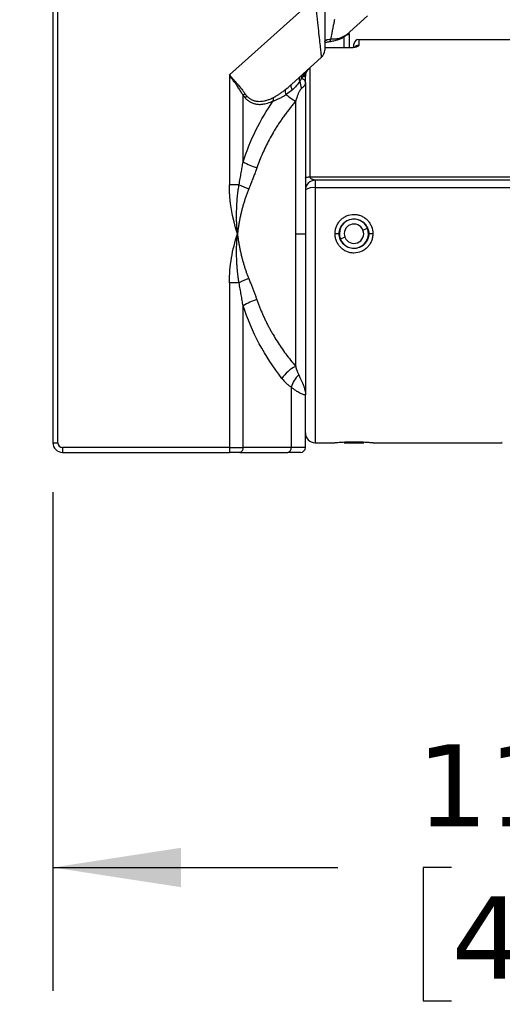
# Model space of a CAD drawing. Header units: millimetres. Extents: x 19 to 819, y 19 to 629.
# Tile 50 of 70: x 432 to 469, y 302 to 378. Entities that reach past the tile are written whole.
import ezdxf

# ---------------------------------------------------------------- set-up
doc = ezdxf.new("R2010")
doc.units = ezdxf.units.MM
doc.header["$LTSCALE"] = 3
doc.linetypes.add('SLD-Solid', pattern=[0])
doc.layers.add('DIMENSIONS', color=140, linetype='SLD-Solid', lineweight=25)
doc.styles.add('SLDTEXTSTYLE0', font='VERDANA.TTF')
doc.dimstyles.new('SLDDIMSTYLE6', dxfattribs={"dimtxt": 6.474023, "dimasz": 9.906, "dimexe": 0, "dimexo": 0.0625, "dimgap": 1.618506, "dimtad": 0, "dimtih": 1, "dimtoh": 1, "dimlfac": 1.333333, "dimrnd": 1e-09, "dimzin": 4, "dimdsep": 46, "dimtxsty": 'SLDTEXTSTYLE0', "dimsah": 1, "dimcen": 0.09, "dimadec": 0, "dimazin": 1, "dimtfac": 1, "dimtofl": 0, "dimtmove": 0, "dimatfit": 3, "dimfxl": 0, "dimfrac": 2, "dimtolj": 1, "dimtzin": 12, "dimarcsym": 0})
doc.dimstyles.new('SLDDIMSTYLE7', dxfattribs={"dimtxt": 6.474023, "dimasz": 9.906, "dimexe": 0, "dimexo": 0.0625, "dimgap": 1.618506, "dimtad": 0, "dimtih": 1, "dimtoh": 1, "dimlfac": 1.333333, "dimrnd": 1e-09, "dimzin": 12, "dimdsep": 46, "dimtxsty": 'SLDTEXTSTYLE0', "dimsah": 1, "dimcen": 0.09, "dimadec": 0, "dimazin": 3, "dimtfac": 1, "dimtmove": 0, "dimatfit": 0, "dimfxl": 0, "dimfrac": 2, "dimtolj": 1, "dimtzin": 12, "dimarcsym": 0})

# ---------------------------------------------------------------- blocks, each defined once
blk = doc.blocks.new('_D_20')
at = {"layer": 'DIMENSIONS'}
for p, q in [((402.624, 400.836), (402.624, 419.886)), ((428.787, 400.836), (393.099, 400.836)), ((430.692, 384.111), (393.099, 384.111)), ((402.624, 359.244), (402.624, 384.111)), ((360.875, 359.244), (358.701, 359.244)), ((358.701, 359.244), (358.701, 348.955)), ((380.113, 359.244), (382.287, 359.244)), ((382.287, 359.244), (382.287, 348.955)), ((391.786, 359.244), (402.624, 359.244)), ((358.701, 348.955), (360.875, 348.955)), ((382.287, 348.955), (380.113, 348.955))]:
    blk.add_line(p, q, dxfattribs=at)
for points in [[(402.624, 400.836), (404.148, 410.742), (401.1, 410.742)], [(402.624, 384.111), (401.1, 374.205), (404.148, 374.205)]]:
    blk.add_solid(points, dxfattribs=at)
at = {"layer": 'DIMENSIONS', "char_height": 6.35, "attachment_point": 1, "style": 'SLDTEXTSTYLE0'}
for s, insert in [('22.3', (360.875, 368.759)), ('0.88', (360.875, 357.02))]:
    blk.add_mtext(s, dxfattribs=dict(at, insert=insert))
blk = doc.blocks.new('_D_21')
at = {"layer": 'DIMENSIONS'}
for p, q in [((516.627, 356.526), (516.627, 303.03)), ((434.127, 341.526), (434.127, 303.03)), ((434.127, 312.555), (456.127, 312.555)), ((464.9, 312.555), (462.726, 312.555)), ((462.726, 312.555), (462.726, 302.265)), ((484.138, 312.555), (486.312, 312.555)), ((486.312, 312.555), (486.312, 302.265)), ((516.627, 312.555), (492.912, 312.555)), ((462.726, 302.265), (464.9, 302.265)), ((486.312, 302.265), (484.138, 302.265))]:
    blk.add_line(p, q, dxfattribs=at)
for points in [[(434.127, 312.555), (444.033, 311.031), (444.033, 314.079)], [(516.627, 312.555), (506.721, 314.079), (506.721, 311.031)]]:
    blk.add_solid(points, dxfattribs=at)
at = {"layer": 'DIMENSIONS', "char_height": 6.35, "attachment_point": 1, "style": 'SLDTEXTSTYLE0'}
for s, insert in [('110.0', (462.207, 322.069)), ('4.33', (464.9, 310.331))]:
    blk.add_mtext(s, dxfattribs=dict(at, insert=insert))

msp = doc.modelspace()

# ---------------------------------------------------------------- linework, layer by layer
for p, q in [((434.1269, 380.2532), (434.1269, 345.3364)), ((434.5019, 345.3364), (434.5019, 380.2532)), ((454.3769, 379.6734), (447.7556, 373.7115)), ((456.7661, 376.7786), (458.4194, 378.2672)), ((457.0019, 376.8898), (457.0019, 376.9908)), ((457.0019, 376.8898), (457.0019, 375.8111)), ((455.4726, 376.2876), (455.4945, 376.2951)), ((456.2877, 376.545), (456.7078, 376.7501)), ((456.7661, 376.7786), (456.5541, 376.6352)), ((456.6269, 375.8111), (456.6269, 376.6733)), ((456.7078, 376.7501), (456.7661, 376.7786)), ((456.7661, 376.7786), (456.71, 376.7306)), ((456.7126, 376.7324), (456.7413, 376.7569)), ((457.7519, 376.4614), (457.7519, 376.0096)), ((457.7519, 376.4614), (476.8769, 376.4614)), ((457.0019, 375.8111), (455.1269, 375.8111)), ((457.0019, 375.7945), (455.1269, 375.7945)), ((457.0019, 375.7945), (457.0019, 375.8111)), ((452.5586, 372.9901), (454.8788, 375.0791)), ((454.0019, 365.8517), (454.0019, 374.2896)), ((447.7556, 373.7115), (447.7556, 365.2436)), ((453.4786, 373.6181), (453.6269, 373.6181)), ((453.6269, 373.0844), (453.6269, 373.6181)), ((448.8162, 367.0166), (448.8162, 372.1381)), ((452.8769, 361.4614), (452.8769, 371.6932)), ((454.0019, 365.8517), (476.8769, 365.8517)), ((454.3769, 365.5864), (454.3769, 365.001)), ((476.8769, 365.5864), (454.3769, 365.5864)), ((448.5055, 365.2436), (447.7556, 365.2436)), ((454.3769, 365.001), (454.3769, 345.3364)), ((476.8769, 365.001), (454.3769, 365.001)), ((458.4231, 361.875), (458.0744, 361.7372)), ((452.8769, 351.2297), (452.8769, 361.4614)), ((452.8769, 361.4614), (453.6269, 361.4614)), ((456.2332, 361.4614), (455.9187, 361.4614)), ((456.6794, 361.1857), (456.3307, 361.0478)), ((458.5207, 361.4614), (458.4565, 361.0838)), ((458.8351, 361.4598), (458.5207, 361.4602)), ((447.7556, 357.6792), (447.7556, 344.9614)), ((448.5055, 357.6792), (447.7556, 357.6792)), ((448.8162, 344.9614), (448.8162, 355.9062)), ((452.5286, 349.6273), (452.5286, 344.9614)), ((453.6269, 344.9614), (453.6269, 349.0503)), ((434.1269, 345.3364), (434.5019, 345.3364)), ((447.7556, 344.9614), (434.8769, 344.9614)), ((434.8769, 344.9614), (434.8769, 344.5864)), ((447.7556, 344.9614), (447.7556, 344.5864)), ((447.7556, 344.9614), (448.8162, 344.9614)), ((452.5286, 344.9614), (448.8162, 344.9614)), ((453.6269, 344.9614), (452.5286, 344.9614)), ((454.3769, 345.3364), (455.8939, 345.3364)), ((456.6269, 345.3364), (458.1269, 345.3364)), ((458.86, 345.3364), (468.8222, 345.3364)), ((434.8769, 344.5864), (447.7556, 344.5864)), ((448.5511, 344.5864), (452.2634, 344.5864))]:
    msp.add_line(p, q)
at = {"flags": 128}
for points in [[(456.1597, 376.4348), (456.1611, 376.4352), (456.18, 376.441)], [(452.5586, 372.9901), (452.5311, 372.9563), (452.5137, 372.9137), (452.5068, 372.8638), (452.5109, 372.8084), (452.5256, 372.7496), (452.5506, 372.6894), (452.5849, 372.63), (452.6272, 372.5735)], [(453.6269, 365.7419), (453.6341, 365.7633), (453.6555, 365.7839), (453.6901, 365.8029), (453.7367, 365.8195), (453.7936, 365.8332), (453.8584, 365.8433), (453.9287, 365.8496), (454.0019, 365.8517)]]:
    msp.add_lwpolyline(points, dxfattribs=at)
for centre, radius, start, end in [((455.3388, 376.468), 0.2327, 312.008488, 5.031364), ((456.1032, 376.6282), 0.2023, 292.31846, 335.743217), ((457.7519, 376.0864), 0.375, 90, 180), ((454.3769, 375.6365), 0.75, 312, 0), ((457.7496, 375.6326), 0.377, 89.64719, 145.942293), ((453.7737, 373.6788), 0.3014, 133.693705, 191.634588), ((453.4276, 373.3946), 0.284, 140.491897, 215.534209), ((455.0421, 373.401), 1.8535, 185.305581, 202.845346), ((453.5829, 373.5603), 0.2624, 136.682366, 202.074875), ((452.4036, 372.4521), 0.3485, 156.526956, 223.849932), ((449.3399, 371.7502), 0.6517, 126.06058, 143.472582), ((449.4968, 371.6476), 0.6135, 131.614808, 150.330305), ((451.4872, 371.808), 0.3624, 152.789643, 195.98077), ((454.1011, 374.1738), 2.7663, 225.209067, 243.733301), ((451.0096, 370.5955), 4.1976, 238.497153, 254.34428), ((454.3769, 364.8364), 0.75, 90, 180), ((451.5795, 371.5079), 6.9778, 243.862183, 250.545588), ((454.1984, 364.0234), 0.9938, 79.654763, 125.106751), ((457.3769, 361.4614), 1.125, 21.571262, 201.571262), ((457.3769, 361.4614), 1.125, 201.571262, 21.571262), ((457.3769, 361.4614), 0.75, 21.571262, 201.571262), ((457.3769, 361.4614), 0.75, 201.571262, 21.571262), ((457.3769, 361.4614), 1.1438, 359.937656, 0), ((451.5795, 351.415), 6.9778, 109.454412, 116.137817), ((451.0096, 352.3273), 4.1976, 105.65572, 121.502847), ((454.0497, 348.8225), 2.6776, 115.975777, 146.523334), ((454.6867, 348.9376), 2.2657, 133.946416, 162.275322), ((454.3769, 346.0864), 0.75, 180, 270), ((434.8769, 345.3364), 0.75, 180, 270), ((448.4848, 344.9145), 0.3348, 281.421754, 8.049467), ((452.1971, 344.9145), 0.3348, 281.421754, 8.049467), ((453.2519, 344.9614), 0.375, 270, 0)]:
    msp.add_arc(centre, radius, start, end)
for points, knots in [([(454.8788, 375.0791), (454.8787, 375.0799), (454.8785, 375.0814), (454.8772, 375.0938), (454.8751, 375.1136), (454.8721, 375.1415), (454.8681, 375.1774), (454.8633, 375.2212), (454.8576, 375.2731), (454.851, 375.333), (454.8342, 375.4866), (454.799, 375.8138), (454.7341, 376.4002), (454.6551, 377.1339), (454.5804, 377.8088), (454.5166, 378.3957), (454.4724, 378.7982), (454.4255, 379.2304), (454.3948, 379.5101), (454.3769, 379.6734)], [0, 0, 0, 0, 0.0235931, 0.0472714, 0.0710558, 0.0949673, 0.1190265, 0.1432533, 0.1676676, 0.1922887, 0.2171353, 0.3366645, 0.4669461, 0.5929204, 0.7376558, 0.8006928, 0.8718788, 0.9252086, 1, 1, 1, 1]), ([(455.1269, 379.6734), (455.1269, 379.1449), (455.1269, 378.6168), (455.1269, 377.6403), (455.1269, 377.1925), (455.1269, 376.4452), (455.1269, 376.146), (455.1269, 375.7416), (455.1269, 375.6365), (455.1269, 375.6365)], [0, 0, 0, 0, 0.25, 0.25, 0.5, 0.5, 0.75, 0.75, 1, 1, 1, 1]), ([(455.8769, 377.9963), (455.8653, 377.9389), (455.8431, 377.8293), (455.8115, 377.6727), (455.783, 377.5321), (455.7575, 377.4072), (455.7352, 377.2982), (455.703, 377.1409), (455.6625, 376.9401), (455.6141, 376.702), (455.5845, 376.557), (455.5706, 376.4884)], [0, 0, 0, 0, 0.1110798, 0.2122083, 0.303386, 0.3846137, 0.4558927, 0.5172252, 0.6945759, 0.8554566, 1, 1, 1, 1]), ([(456.8075, 376.8158), (456.8243, 376.8178), (456.8785, 376.8241), (456.9453, 376.8432), (456.9945, 376.8671), (456.9997, 376.8831), (457.0019, 376.8898)], [0, 0, 0, 0, 0.1381675, 0.4478922, 0.7658725, 1, 1, 1, 1]), ([(455.1269, 376.2816), (455.1269, 376.3347), (455.17, 376.3816), (455.3259, 376.4518), (455.4391, 376.4753), (455.5706, 376.4884)], [0, 0, 0, 0, 0.5, 0.5, 1, 1, 1, 1]), ([(455.1508, 376.2299), (455.152, 376.2262), (455.1579, 376.2091), (455.2236, 376.2366), (455.3405, 376.2644), (455.427, 376.2796), (455.4725, 376.2876)], [0, 0, 0, 0, 0.1101453, 0.5074275, 0.7407775, 1, 1, 1, 1]), ([(455.4946, 376.2951), (455.6064, 376.3131), (455.8545, 376.353), (456.0647, 376.4098), (456.1802, 376.441)], [0, 0, 0, 0, 0.4506889, 1, 1, 1, 1]), ([(455.5706, 376.4884), (455.6102, 376.4891), (455.6876, 376.4904), (455.7972, 376.4946), (455.8987, 376.5002), (455.9919, 376.5073), (456.0771, 376.5155), (456.1544, 376.5246), (456.2245, 376.5344), (456.267, 376.5416), (456.2877, 376.545)], [0, 0, 0, 0, 0.1482663, 0.2898327, 0.4247204, 0.552954, 0.674562, 0.7895779, 0.8980415, 1, 1, 1, 1]), ([(456.1801, 376.441), (456.276, 376.4769), (456.466, 376.5481), (456.6246, 376.6662), (456.7032, 376.7248)], [0, 0, 0, 0, 0.5042919, 1, 1, 1, 1]), ([(456.6965, 376.7193), (456.7008, 376.7228), (456.7094, 376.7298), (456.722, 376.7404), (456.7283, 376.7457)], [0, 0, 0, 0, 0.5058773, 1, 1, 1, 1]), ([(457.7519, 376.0096), (457.7513, 376.0034), (457.75, 375.9909), (457.7394, 375.972), (457.7224, 375.9531), (457.6906, 375.928), (457.635, 375.8973), (457.5432, 375.8636), (457.4306, 375.8345), (457.2987, 375.8122), (457.1542, 375.7972), (457.0526, 375.7954), (457.0019, 375.7945)], [0, 0, 0, 0, 0.06288413, 0.12520395, 0.18747886, 0.25022938, 0.37573549, 0.50003711, 0.62565202, 0.74962837, 0.87513026, 1, 1, 1, 1]), ([(457.3935, 375.8298), (457.3847, 375.8304), (457.3629, 375.832), (457.2874, 375.8236), (457.1655, 375.8129), (457.0586, 375.8114), (457.0019, 375.8106)], [0, 0, 0, 0, 0.1641913, 0.4094449, 0.6865536, 1, 1, 1, 1]), ([(457.3769, 375.827), (457.3769, 375.8819), (457.3769, 376.0584), (457.3769, 376.075), (457.3769, 376.0864)], [0, 0, 0, 0, 0.31114457, 1, 1, 1, 1]), ([(453.8295, 374.1178), (453.7831, 374.0628), (453.6828, 373.9441), (453.5499, 373.732), (453.4786, 373.6181)], [0, 0, 0, 0, 0.4626928, 1, 1, 1, 1]), ([(453.8751, 374.1754), (453.7972, 374.1053), (453.7343, 374.0188), (453.6492, 373.8274), (453.6269, 373.7228), (453.6269, 373.6181)], [0, 0, 0, 0, 0.5, 0.5, 1, 1, 1, 1]), ([(447.7556, 373.7115), (447.7913, 373.6724), (447.8605, 373.5967), (447.9602, 373.4868), (448.0525, 373.3847), (448.1373, 373.2903), (448.2146, 373.2037), (448.2844, 373.1248), (448.3467, 373.0536), (448.4596, 372.9229), (448.6148, 372.7364), (448.8007, 372.4995), (448.9059, 372.3491), (448.9563, 372.277)], [0, 0, 0, 0, 0.0811331, 0.1570025, 0.2276087, 0.2929519, 0.3530328, 0.407852, 0.4574107, 0.5017103, 0.6808208, 0.8468622, 1, 1, 1, 1]), ([(448.8162, 372.1381), (448.7941, 372.1772), (448.7491, 372.2571), (448.6759, 372.3797), (448.5969, 372.5071), (448.5118, 372.6395), (448.4208, 372.7767), (448.3108, 372.9382), (448.1682, 373.1424), (447.9781, 373.4071), (447.8345, 373.6035), (447.7556, 373.7115)], [0, 0, 0, 0, 0.0759864, 0.1548195, 0.2365012, 0.3210331, 0.4084167, 0.4986532, 0.6287935, 0.7959126, 1, 1, 1, 1]), ([(453.1966, 373.2296), (453.0997, 373.0994), (453.0169, 372.9867), (452.8339, 372.7741), (452.7353, 372.6738), (452.6272, 372.5735)], [0, 0, 0, 0, 0.5, 0.5, 1, 1, 1, 1]), ([(453.6269, 373.0844), (453.6263, 373.0712), (453.6251, 373.0453), (453.6158, 373.0069), (453.6016, 372.9695), (453.5826, 372.9333), (453.552, 372.8864), (453.5029, 372.8283), (453.4287, 372.7572), (453.365, 372.7062), (453.334, 372.6814)], [0, 0, 0, 0, 0.1096907, 0.2146063, 0.3147019, 0.4099348, 0.500266, 0.6757814, 0.8423744, 1, 1, 1, 1]), ([(453.4786, 373.6181), (453.4651, 373.6029), (453.4377, 373.5721), (453.3912, 373.5197), (453.357, 373.4813), (453.3396, 373.4617)], [0, 0, 0, 0, 0.3210725, 0.6541945, 1, 1, 1, 1]), ([(453.3396, 373.4617), (453.357, 373.4547), (453.3925, 373.4404), (453.4401, 373.4134), (453.4843, 373.3818), (453.5239, 373.3453), (453.5618, 373.2998), (453.5955, 373.2417), (453.6216, 373.1683), (453.6251, 373.1135), (453.6269, 373.0844)], [0, 0, 0, 0, 0.0912929, 0.1867126, 0.2864082, 0.3905102, 0.4991333, 0.6452711, 0.81219, 1, 1, 1, 1]), ([(451.1649, 371.9737), (451.191, 371.9872), (451.2454, 372.0153), (451.3312, 372.0641), (451.424, 372.1201), (451.5239, 372.1837), (451.6624, 372.2764), (451.8512, 372.4104), (452.0015, 372.527), (452.0839, 372.5909)], [0, 0, 0, 0, 0.0848736, 0.177244, 0.2772069, 0.3848381, 0.5001981, 0.7263036, 1, 1, 1, 1]), ([(452.0839, 372.5909), (452.1745, 372.6637), (452.3382, 372.7951), (452.4906, 372.9299), (452.5586, 372.9901)], [0, 0, 0, 0, 0.5538681, 1, 1, 1, 1]), ([(453.334, 372.6814), (453.3229, 372.6718), (453.2992, 372.6516), (453.2652, 372.6122), (453.2298, 372.5642), (453.1934, 372.5067), (453.1559, 372.4397), (453.1176, 372.3631), (453.0785, 372.2766), (453.0388, 372.1801), (452.9985, 372.0735), (452.9579, 371.9565), (452.9168, 371.8293), (452.8905, 371.7394), (452.8769, 371.6932)], [0, 0, 0, 0, 0.0490504, 0.103917, 0.1648065, 0.2318714, 0.3052262, 0.3849578, 0.4711322, 0.5637995, 0.6629972, 0.7687521, 0.8810827, 1, 1, 1, 1]), ([(448.8162, 372.1381), (448.8398, 372.1052), (448.8869, 372.0396), (448.9382, 371.9807), (448.9638, 371.9513)], [0, 0, 0, 0, 0.5007497, 1, 1, 1, 1]), ([(448.9563, 372.277), (448.9774, 372.2468), (449.0196, 372.1867), (449.0662, 372.133), (449.0894, 372.1063)], [0, 0, 0, 0, 0.5010017, 1, 1, 1, 1]), ([(448.9638, 371.9513), (448.9853, 371.9281), (449.0284, 371.8817), (449.0964, 371.8183), (449.1666, 371.7594), (449.2395, 371.7056), (449.3148, 371.6567), (449.4469, 371.582), (449.6453, 371.5016), (449.9169, 371.4477), (450.2059, 371.4416), (450.4727, 371.4784), (450.7132, 371.5401), (450.9255, 371.6126), (451.0668, 371.6759), (451.1388, 371.7082)], [0, 0, 0, 0, 0.03573982, 0.07150268, 0.10738792, 0.14349389, 0.17991715, 0.21675176, 0.33127267, 0.45129557, 0.57779172, 0.71190445, 0.8043864, 0.90030804, 1, 1, 1, 1]), ([(449.0894, 372.1063), (449.1108, 372.0834), (449.1537, 372.0376), (449.2222, 371.9759), (449.2937, 371.9195), (449.3686, 371.8688), (449.4466, 371.8238), (449.5277, 371.7846), (449.6119, 371.7513), (449.6991, 371.724), (449.7891, 371.7026), (449.8821, 371.6872), (450.0155, 371.6744), (450.1938, 371.6757), (450.4199, 371.7054), (450.6586, 371.7646), (450.9095, 371.8523), (451.078, 371.9324), (451.1649, 371.9737)], [0, 0, 0, 0, 0.0379285, 0.0760351, 0.1144301, 0.1532212, 0.192513, 0.232406, 0.2729964, 0.3143753, 0.356629, 0.3998383, 0.4440789, 0.5416111, 0.6455233, 0.7563026, 0.8743507, 1, 1, 1, 1]), ([(452.8769, 371.6932), (452.8029, 371.6063), (452.6558, 371.4337), (452.4415, 371.1686), (452.2337, 370.9013), (452.0325, 370.6312), (451.8381, 370.3588), (451.6504, 370.0841), (451.4693, 369.8072), (451.2949, 369.5284), (451.0802, 369.169), (450.832, 368.7251), (450.5594, 368.1916), (450.3094, 367.6519), (450.08, 367.1081), (449.9442, 366.7374), (449.8769, 366.5537)], [0, 0, 0, 0, 0.0603085, 0.1198822, 0.17873, 0.2368614, 0.2942861, 0.3510141, 0.4070559, 0.4624224, 0.5171248, 0.6172334, 0.71549, 0.8119776, 0.9067835, 1, 1, 1, 1]), ([(451.1388, 371.7082), (451.169, 371.7172), (451.2307, 371.7355), (451.3274, 371.7706), (451.4293, 371.812), (451.5366, 371.8602), (451.6926, 371.9367), (451.9002, 372.0497), (452.0666, 372.1559), (452.1522, 372.2106)], [0, 0, 0, 0, 0.0907889, 0.18607, 0.28599, 0.3906888, 0.5003011, 0.742823, 1, 1, 1, 1]), ([(448.5055, 365.2436), (448.5347, 365.4014), (448.5918, 365.7104), (448.6724, 366.1637), (448.7473, 366.5969), (448.7936, 366.8789), (448.8162, 367.0166)], [0, 0, 0, 0, 0.2666508, 0.5221992, 0.7666478, 1, 1, 1, 1]), ([(449.8769, 366.5537), (449.8409, 366.4529), (449.7675, 366.2478), (449.6506, 365.934), (449.5263, 365.609), (449.3944, 365.2726), (449.3023, 365.0444), (449.2555, 364.9285)], [0, 0, 0, 0, 0.1867422, 0.3800897, 0.5800673, 0.7866973, 1, 1, 1, 1]), ([(454.3769, 365.5864), (454.3762, 365.5867), (454.3748, 365.5873), (454.3631, 365.5918), (454.3443, 365.5981), (454.3157, 365.607), (454.2619, 365.6206), (454.1897, 365.6438), (454.1094, 365.6798), (454.0491, 365.728), (454.0095, 365.7851), (454.0044, 365.8302), (454.0019, 365.8517)], [0, 0, 0, 0, 0.0528858, 0.1053507, 0.1600713, 0.2194202, 0.3014907, 0.469985, 0.6349435, 0.7737343, 0.8923034, 1, 1, 1, 1]), ([(448.3769, 361.4614), (448.3684, 361.5645), (448.3484, 361.8079), (448.3249, 362.2286), (448.3097, 362.7587), (448.315, 363.3384), (448.3433, 363.9085), (448.3879, 364.4118), (448.4413, 364.8499), (448.4852, 365.1192), (448.5055, 365.2436)], [0, 0, 0, 0, 0.0816019, 0.1927222, 0.3325399, 0.5001747, 0.6505884, 0.7836944, 0.9000287, 1, 1, 1, 1]), ([(449.2555, 364.9285), (449.2199, 364.839), (449.1486, 364.66), (449.0493, 364.3869), (448.9554, 364.1103), (448.8675, 363.8299), (448.7855, 363.5459), (448.7094, 363.2582), (448.6391, 362.967), (448.5747, 362.6724), (448.5161, 362.3743), (448.4636, 362.073), (448.4164, 361.7685), (448.3901, 361.564), (448.3769, 361.4614)], [0, 0, 0, 0, 0.0814481, 0.1631085, 0.2450214, 0.3272266, 0.4097634, 0.4926706, 0.5759866, 0.6597493, 0.7439957, 0.8287625, 0.9140855, 1, 1, 1, 1]), ([(453.6269, 364.8364), (453.6269, 364.2795), (453.6269, 363.1657), (453.6269, 361.4485), (453.6269, 359.7197), (453.6269, 357.998), (453.6269, 356.3207), (453.6269, 354.7233), (453.6269, 353.2237), (453.6269, 351.8354), (453.6269, 350.5747), (453.6269, 349.6686), (453.6269, 349.2399), (453.6269, 349.1341)], [0, 0, 0, 0, 0.0958774, 0.1917439, 0.2900916, 0.3884173, 0.4867651, 0.5850908, 0.6809739, 0.7768346, 0.8727178, 0.9685784, 1, 1, 1, 1]), ([(455.9187, 361.4614), (455.9187, 361.5589), (455.928, 361.6548), (455.9643, 361.8436), (455.9919, 361.9374), (456.0639, 362.1168), (456.108, 362.2021), (456.2125, 362.3637), (456.2735, 362.4406), (456.4073, 362.5788), (456.4804, 362.6409), (456.6395, 362.7509), (456.725, 362.7981), (456.9897, 362.9115), (457.1838, 362.9517), (457.4724, 362.9518), (457.57, 362.9419), (457.7591, 362.903), (457.8508, 362.8743), (458.0286, 362.7983), (458.1142, 362.7509), (458.2723, 362.6417), (458.3461, 362.5793), (458.4813, 362.4395), (458.541, 362.3641), (458.6454, 362.2027), (458.6905, 362.1157), (458.7981, 361.8469), (458.8353, 361.6547), (458.8351, 361.4598)], [0, 0, 0, 0, 0.0625, 0.0625, 0.125, 0.125, 0.1875, 0.1875, 0.25, 0.25, 0.3125, 0.3125, 0.375, 0.375, 0.5, 0.5, 0.5625, 0.5625, 0.625, 0.625, 0.6875, 0.6875, 0.75, 0.75, 0.8125, 0.8125, 0.875, 0.875, 1, 1, 1, 1]), ([(456.2332, 361.4614), (456.2332, 361.537), (456.2406, 361.6114), (456.2697, 361.7576), (456.2917, 361.8303), (456.3491, 361.9688), (456.3842, 362.0344), (456.4672, 362.1587), (456.5155, 362.2175), (456.6736, 362.3756), (456.8011, 362.4608), (457.0762, 362.5749), (457.2268, 362.6051), (457.4507, 362.6052), (457.5266, 362.5978), (457.6733, 362.5686), (457.7446, 362.547), (457.8832, 362.4897), (457.9501, 362.454), (458.0739, 362.3713), (458.1318, 362.324), (458.2385, 362.2174), (458.2858, 362.1597), (458.3687, 362.036), (458.4046, 361.9691), (458.4907, 361.7615), (458.5207, 361.6127), (458.5207, 361.4614)], [0, 0, 0, 0, 0.0625, 0.0625, 0.125, 0.125, 0.1875, 0.1875, 0.25, 0.25, 0.375, 0.375, 0.5, 0.5, 0.5625, 0.5625, 0.625, 0.625, 0.6875, 0.6875, 0.75, 0.75, 0.8125, 0.8125, 0.875, 0.875, 1, 1, 1, 1]), ([(447.7556, 357.6792), (447.7556, 358.3185), (447.8141, 358.9634), (448.0277, 360.2259), (448.1831, 360.8472), (448.3769, 361.4614)], [0, 0, 0, 0, 0.5, 0.5, 1, 1, 1, 1]), ([(448.5055, 357.6792), (448.4911, 357.7666), (448.462, 357.9421), (448.4255, 358.2074), (448.3937, 358.475), (448.3672, 358.7445), (448.3459, 359.0157), (448.3297, 359.2882), (448.3146, 359.6637), (448.3095, 360.1596), (448.326, 360.7936), (448.3595, 361.2328), (448.3769, 361.4614)], [0, 0, 0, 0, 0.0702696, 0.1410107, 0.2121543, 0.2836349, 0.3553903, 0.4273621, 0.4994965, 0.6524754, 0.8190711, 1, 1, 1, 1]), ([(448.3769, 361.4614), (448.3891, 361.3667), (448.4133, 361.1778), (448.4561, 360.8964), (448.5036, 360.6177), (448.5562, 360.3418), (448.6138, 360.0687), (448.6764, 359.7985), (448.7439, 359.5314), (448.8165, 359.2673), (448.8941, 359.0062), (448.9767, 358.7484), (449.0644, 358.4937), (449.1567, 358.2421), (449.2226, 358.0769), (449.2555, 357.9944)], [0, 0, 0, 0, 0.0793264, 0.1581467, 0.2364886, 0.31438, 0.3918496, 0.4689266, 0.5456404, 0.622021, 0.6980988, 0.7739043, 0.8494688, 0.9248235, 1, 1, 1, 1]), ([(458.8351, 361.4598), (458.835, 361.3624), (458.8256, 361.2666), (458.7891, 361.078), (458.7615, 360.9842), (458.6894, 360.805), (458.6453, 360.7198), (458.5408, 360.5584), (458.4798, 360.4816), (458.346, 360.3436), (458.2729, 360.2815), (458.1139, 360.1717), (458.0284, 360.1245), (457.7638, 360.0113), (457.5698, 359.9712), (457.2816, 359.971), (457.184, 359.9809), (456.995, 360.0197), (456.9033, 360.0484), (456.7257, 360.1243), (456.6401, 360.1716), (456.482, 360.2807), (456.4084, 360.343), (456.2732, 360.4826), (456.2134, 360.5579), (456.109, 360.7191), (456.0639, 360.806), (455.992, 360.985), (455.9649, 361.0771), (455.9282, 361.2664), (455.9187, 361.364), (455.9187, 361.4614)], [0, 0, 0, 0, 0.0625, 0.0625, 0.125, 0.125, 0.1875, 0.1875, 0.25, 0.25, 0.3125, 0.3125, 0.375, 0.375, 0.5, 0.5, 0.5625, 0.5625, 0.625, 0.625, 0.6875, 0.6875, 0.75, 0.75, 0.8125, 0.8125, 0.875, 0.875, 0.9375, 0.9375, 1, 1, 1, 1]), ([(458.5207, 361.4602), (458.5206, 361.3846), (458.5131, 361.3103), (458.4838, 361.1641), (458.4618, 361.0915), (458.4042, 360.9531), (458.3691, 360.8875), (458.286, 360.7633), (458.2377, 360.7046), (458.0795, 360.5467), (457.952, 360.4616), (457.6769, 360.3477), (457.5264, 360.3177), (457.3025, 360.3177), (457.2267, 360.3251), (457.08, 360.3543), (457.0087, 360.376), (456.8702, 360.4333), (456.8034, 360.4691), (456.6796, 360.5518), (456.6218, 360.599), (456.5151, 360.7057), (456.4678, 360.7633), (456.385, 360.8871), (456.3492, 360.9539), (456.2631, 361.1615), (456.2332, 361.3102), (456.2332, 361.4614)], [0, 0, 0, 0, 0.0625, 0.0625, 0.125, 0.125, 0.1875, 0.1875, 0.25, 0.25, 0.375, 0.375, 0.5, 0.5, 0.5625, 0.5625, 0.625, 0.625, 0.6875, 0.6875, 0.75, 0.75, 0.8125, 0.8125, 0.875, 0.875, 1, 1, 1, 1]), ([(449.2555, 357.9944), (449.2946, 357.8975), (449.3719, 357.7063), (449.4834, 357.4236), (449.5897, 357.1488), (449.6906, 356.8819), (449.7863, 356.6228), (449.847, 356.4529), (449.8769, 356.3691)], [0, 0, 0, 0, 0.1782162, 0.3517963, 0.5207517, 0.685095, 0.8448395, 1, 1, 1, 1]), ([(448.8162, 355.9062), (448.7936, 356.0439), (448.7473, 356.3259), (448.6724, 356.7592), (448.5918, 357.2124), (448.5347, 357.5214), (448.5055, 357.6792)], [0, 0, 0, 0, 0.2333522, 0.4778008, 0.7333492, 1, 1, 1, 1]), ([(449.8769, 356.3691), (449.91, 356.2773), (449.9764, 356.093), (450.0824, 355.8194), (450.1935, 355.5466), (450.3103, 355.275), (450.4327, 355.0047), (450.5605, 354.7357), (450.6939, 354.4682), (450.8328, 354.2023), (450.9772, 353.938), (451.175, 353.5917), (451.4338, 353.1667), (451.7622, 352.6691), (452.1126, 352.1789), (452.4837, 351.6954), (452.7449, 351.3861), (452.8769, 351.2297)], [0, 0, 0, 0, 0.0464175, 0.0932205, 0.1404212, 0.1880311, 0.2360616, 0.2845238, 0.3334286, 0.3827863, 0.4326073, 0.4829014, 0.581836, 0.6829524, 0.7863132, 0.8919774, 1, 1, 1, 1]), ([(451.8162, 350.2995), (451.1556, 351.1354), (450.5693, 352.0299), (449.5641, 353.9087), (449.145, 354.8928), (448.8162, 355.9062)], [0, 0, 0, 0, 0.5, 0.5, 1, 1, 1, 1]), ([(452.8769, 351.2297), (452.8927, 351.1759), (452.9234, 351.0718), (452.9715, 350.9259), (453.0191, 350.7938), (453.066, 350.6753), (453.0987, 350.6033), (453.1143, 350.5688)], [0, 0, 0, 0, 0.2290649, 0.4435499, 0.64349, 0.828944, 1, 1, 1, 1]), ([(451.8162, 350.2995), (451.8496, 350.2581), (451.9155, 350.1766), (452.0168, 350.0627), (452.1183, 349.9575), (452.2201, 349.8613), (452.3223, 349.7741), (452.4246, 349.6954), (452.4942, 349.6499), (452.5286, 349.6273)], [0, 0, 0, 0, 0.15487847, 0.30531653, 0.45155249, 0.59384579, 0.73247799, 0.86775352, 1, 1, 1, 1]), ([(453.1143, 350.5688), (453.1351, 350.5248), (453.1757, 350.4386), (453.2324, 350.3183), (453.2843, 350.2072), (453.331, 350.105), (453.3729, 350.0111), (453.4101, 349.9248), (453.4429, 349.8455), (453.4715, 349.7726), (453.5183, 349.646), (453.5728, 349.4703), (453.6185, 349.2528), (453.6241, 349.1185), (453.6269, 349.0503)], [0, 0, 0, 0, 0.0664509, 0.1301754, 0.1911693, 0.2494324, 0.3049684, 0.3577835, 0.4078867, 0.4552884, 0.5000004, 0.6611449, 0.8278779, 1, 1, 1, 1]), ([(453.6269, 349.0503), (453.6262, 349.0467), (453.6248, 349.0398), (453.6141, 349.0329), (453.5978, 349.0288), (453.5762, 349.0277), (453.5345, 349.0308), (453.4582, 349.0477), (453.3333, 349.0931), (453.1923, 349.1598), (453.0417, 349.2443), (452.8787, 349.3502), (452.707, 349.4755), (452.5879, 349.5768), (452.5286, 349.6273)], [0, 0, 0, 0, 0.0541423, 0.1063138, 0.1565301, 0.2048084, 0.2511683, 0.3789982, 0.5000724, 0.6036764, 0.7048731, 0.8042452, 0.9024081, 1, 1, 1, 1]), ([(455.8939, 345.3364), (455.8939, 345.3364), (455.9314, 345.3401), (456.0788, 345.3532), (456.1868, 345.3623), (456.3923, 345.3763), (456.4668, 345.3809), (456.6276, 345.3896), (456.715, 345.3936), (456.8949, 345.4003), (456.988, 345.403), (457.1805, 345.4066), (457.2794, 345.4076), (457.5722, 345.4076), (457.7694, 345.4036), (458.039, 345.3936), (458.1263, 345.3896), (458.2875, 345.3809), (458.362, 345.3763), (458.4988, 345.367), (458.5605, 345.3623), (458.6667, 345.3538), (458.712, 345.3499), (458.8226, 345.3401), (458.86, 345.3364), (458.86, 345.3364)], [0, 0, 0, 0, 0.125, 0.125, 0.25, 0.25, 0.3125, 0.3125, 0.375, 0.375, 0.4375, 0.4375, 0.5, 0.5, 0.625, 0.625, 0.6875, 0.6875, 0.75, 0.75, 0.8125, 0.8125, 0.875, 0.875, 1, 1, 1, 1]), ([(468.8222, 345.3435), (468.7938, 345.3393), (468.7636, 345.3349), (468.813, 345.3421), (468.8159, 345.3425)], [0, 0, 0, 0, 0.941921, 1, 1, 1, 1])]:
    msp.add_open_spline(points, degree=3, knots=knots)
for points in [[(453.3396, 373.4617), (453.2894, 373.3844), (453.2421, 373.3071), (453.1966, 373.2296)], [(453.6269, 373.0844), (453.6269, 370.1008), (453.6269, 365.8826), (453.6269, 361.4614)], [(452.6272, 372.5735), (452.4876, 372.4438), (452.3266, 372.3237), (452.1522, 372.2106)], [(448.8162, 367.0166), (449.3567, 368.6823), (450.142, 370.2684), (451.1388, 371.7082)], [(448.3769, 361.4614), (447.9893, 362.6902), (447.7556, 363.9489), (447.7556, 365.2436)], [(453.6269, 361.4614), (453.6269, 356.6136), (453.6269, 352.0349), (453.6269, 349.0503)], [(434.5019, 345.3364), (434.5019, 345.1294), (434.6699, 344.9614), (434.8769, 344.9614)], [(448.5511, 344.5864), (448.3401, 344.5864), (448.0539, 344.5864), (447.7556, 344.5864)], [(453.2519, 344.5864), (453.2519, 344.5864), (452.8963, 344.5864), (452.2634, 344.5864)]]:
    msp.add_open_spline(points, degree=3)

# ---------------------------------------------------------------- dimensions: what is measured, and where the dimension line sits
at = {"layer": 'DIMENSIONS'}
dim = msp.add_linear_dim(base=(402.6238, 384.1114), p1=(432.5969, 400.8364), p2=(434.5019, 384.1114), angle=90, dimstyle='SLDDIMSTYLE7', dxfattribs=at)
dim.commit()
dim.dimension.update_dxf_attribs({"geometry": '_D_20', "text_midpoint": (402.6238, 359.2441), "dimtype": 160})
dim = msp.add_linear_dim(base=(516.6269, 312.5546), p1=(434.1269, 345.3364), p2=(516.6269, 360.3364), dimstyle='SLDDIMSTYLE6', dxfattribs=at)
dim.commit()
dim.dimension.update_dxf_attribs({"geometry": '_D_21', "text_midpoint": (474.5192, 312.5546), "dimtype": 160})

doc.saveas('drawing.dxf')
